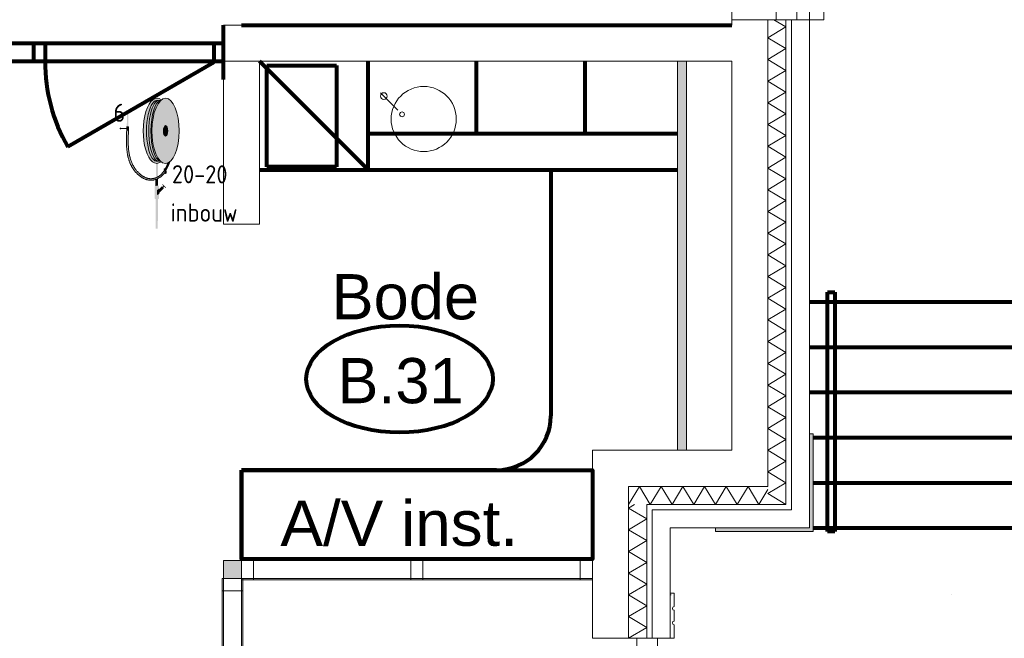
# Model space of a CAD drawing. Header units: millimetres. Extents: x -34570 to 24172, y 36800 to 73669.
# Tile 69 of 91: x 9681 to 15123, y 52095 to 55515. Entities that reach past the tile are written whole.
import ezdxf

# ---------------------------------------------------------------- set-up
doc = ezdxf.new("R2010")
doc.units = ezdxf.units.MM
for name, color, linetype, lineweight in [('Algemeen', 253, 'Continuous', 9), ('Algemeen01', 253, 'Continuous', 80), ('Standard', 253, 'Continuous', 9)]:
    doc.layers.add(name, color=color, linetype=linetype, lineweight=lineweight)
doc.styles.add('ARIAL', font='arial.ttf')
doc.styles.add('ISOCT3', font='isoct3.shx')

msp = doc.modelspace()

# ---------------------------------------------------------------- hatches: boundary and pattern name
at = {"layer": 'Standard'}
for points in [[(13366.53885, 53134.81741), (13366.53885, 55284.81741), (13316.53885, 55284.81741), (13316.53885, 53134.81741)], [(10460.33603, 55068.23556), (10457.72103, 55067.61543), (10450.28118, 55063.8803), (10440.62302, 55054.37326), (10431.66612, 55040.01424), (10423.69292, 55021.25606), (10416.95487, 54998.69027), (10411.66446, 54973.0285), (10407.98853, 54945.08001), (10406.04299, 54915.72617), (10405.8892, 54885.89268), (10407.53202, 54856.52034), (10410.91962, 54828.53544), (10415.94519, 54802.82049), (10422.45024, 54780.18644), (10430.22963, 54761.34706), (10439.03802, 54746.89646), (10448.59765, 54737.29035), (10455.9986, 54733.47871), (10458.60705, 54732.83168), (10448.35795, 54744.70426), (10437.68513, 54762.75609), (10428.50645, 54784.98993), (10421.10079, 54810.73021), (10415.69317, 54839.19484), (10412.44791, 54869.51892), (10411.4636, 54900.78109), (10412.77015, 54932.03144), (10416.32787, 54962.32045), (10422.02865, 54990.72782), (10429.69929, 55016.39039), (10439.1067, 55038.52842), (10449.96506, 55056.46926)], [(10281.51387, 54998.02036), (10273.1968, 54998.06323), (10273.04045, 54998.05037), (10272.8887, 54998.01054), (10272.74618, 54997.94498), (10272.61721, 54997.85566), (10272.50571, 54997.7453), (10272.41507, 54997.61726), (10272.34803, 54997.47542), (10272.30665, 54997.3241), (10272.29217, 54997.16791), (10272.30504, 54997.01153), (10272.34486, 54996.85979), (10272.41043, 54996.71727), (10272.49975, 54996.5883), (10272.6101, 54996.4768), (10272.73815, 54996.38615), (10272.87998, 54996.31912), (10273.03131, 54996.27774), (10273.1875, 54996.26325), (10274.4309, 54996.25685), (10281.50453, 54996.22038), (10281.66089, 54996.23325), (10281.81263, 54996.27307), (10281.95515, 54996.33864), (10282.08412, 54996.42796), (10282.19562, 54996.53832), (10282.28627, 54996.66636), (10282.3533, 54996.8082), (10282.39468, 54996.95952), (10282.40916, 54997.11571), (10282.39629, 54997.27209), (10282.35647, 54997.42383), (10282.29091, 54997.56635), (10282.20159, 54997.69532), (10282.09123, 54997.80682), (10281.96319, 54997.89747), (10281.82135, 54997.9645), (10281.67002, 54998.00588)], [(10274.4309, 54996.25685), (10272.48912, 54924.79742), (10281.63578, 54924.75027), (10280.43082, 54996.22592)], [(10242.70578, 54912.99292), (10242.63715, 54913.8268), (10242.42477, 54914.63609), (10242.07508, 54915.3962), (10241.59871, 54916.08405), (10241.01013, 54916.67872), (10240.32724, 54917.16216), (10239.57077, 54917.51967), (10238.76371, 54917.74038), (10237.93058, 54917.8176), (10237.09671, 54917.74897), (10236.28742, 54917.53659), (10235.5273, 54917.1869), (10234.83946, 54916.71053), (10234.24478, 54916.12196), (10233.76135, 54915.43906), (10233.40384, 54914.68259), (10233.18312, 54913.87553), (10233.1059, 54913.04241), (10233.17453, 54912.20853), (10233.38691, 54911.39924), (10233.7366, 54910.63912), (10234.21297, 54909.95128), (10234.80155, 54909.3566), (10235.48444, 54908.87317), (10236.24091, 54908.51566), (10237.04797, 54908.29495), (10237.8811, 54908.21773), (10238.71497, 54908.28635), (10239.52426, 54908.49874), (10240.28438, 54908.84843), (10240.97223, 54909.32479), (10241.5669, 54909.91337), (10242.05034, 54910.59627), (10242.40784, 54911.35274), (10242.62856, 54912.1598)], [(10284.52816, 54903.86536), (10284.62322, 54922.30484), (10284.58847, 54922.72699), (10284.48096, 54923.13669), (10284.30392, 54923.5215), (10284.06276, 54923.86972), (10283.7648, 54924.17078), (10283.41908, 54924.41552), (10283.03612, 54924.5965), (10282.62754, 54924.70824), (10282.20577, 54924.74734), (10281.63578, 54924.75027), (10271.91913, 54924.80036), (10271.49698, 54924.76562), (10271.08727, 54924.6581), (10270.70246, 54924.48107), (10270.35424, 54924.23991), (10270.05319, 54923.94194), (10269.80845, 54923.59622), (10269.62746, 54923.21326), (10269.51572, 54922.80469), (10269.47662, 54922.38292), (10269.43989, 54915.25514), (10269.38158, 54903.94353), (10269.41632, 54903.52138), (10269.52384, 54903.11168), (10269.70087, 54902.72687), (10269.94203, 54902.37865), (10270.24, 54902.07759), (10270.58572, 54901.83285), (10270.96868, 54901.65187), (10271.37725, 54901.54013), (10271.79902, 54901.50103), (10272.11096, 54901.49943), (10282.08567, 54901.44801), (10282.50782, 54901.48275), (10282.91752, 54901.59027), (10283.30233, 54901.7673), (10283.65055, 54902.00846), (10283.95161, 54902.30643), (10284.19635, 54902.65215), (10284.37733, 54903.03511), (10284.48907, 54903.44368)], [(10486.92195, 54929.36963), (10484.83222, 54928.93391), (10482.80408, 54927.63097), (10480.89916, 54925.5004), (10479.17534, 54922.60694), (10477.68499, 54919.0385), (10476.47341, 54914.90351), (10475.5774, 54910.32761), (10475.02418, 54905.44984), (10474.83058, 54900.41839), (10475.00246, 54895.38616), (10475.53462, 54890.50604), (10476.41087, 54885.92632), (10477.60459, 54881.78614), (10479.07952, 54878.2113), (10480.79083, 54875.31042), (10482.68654, 54873.17165), (10484.70904, 54871.85997), (10486.79687, 54871.41523), (10488.88661, 54871.85095), (10490.91475, 54873.15389), (10492.81967, 54875.28446), (10494.54349, 54878.17792), (10496.03383, 54881.74636), (10497.24542, 54885.88135), (10498.14143, 54890.45725), (10498.69464, 54895.33503), (10498.88825, 54900.36647), (10498.71636, 54905.3987), (10498.18421, 54910.27882), (10497.30796, 54914.85855), (10496.11423, 54918.99873), (10494.63931, 54922.57356), (10492.92799, 54925.47444), (10491.03228, 54927.61321), (10489.00979, 54928.92489)], [(10242.05034, 54910.59627), (10269.41515, 54910.45521), (10269.43989, 54915.25514), (10242.07508, 54915.3962), (10242.42477, 54914.63609), (10242.63715, 54913.8268), (10242.70578, 54912.99292), (10242.62856, 54912.1598), (10242.40784, 54911.35274)], [(10433.48494, 54631.93805), (10440.48252, 54634.72761), (10445.51194, 54637.13393), (10453.73821, 54641.86069), (10465.67278, 54650.82625), (10476.52744, 54661.90877), (10483.77693, 54671.37626), (10485.75479, 54674.30378), (10486.87225, 54676.02407), (10486.63274, 54676.90702), (10485.94245, 54678.99755), (10485.14568, 54680.87946), (10484.19883, 54682.67485), (10483.05441, 54684.46512), (10482.61674, 54685.07464), (10480.92726, 54682.23037), (10475.7651, 54674.38284), (10468.79682, 54665.57098), (10461.50716, 54658.15043), (10453.70587, 54651.81638), (10445.5603, 54646.57794), (10445.16462, 54646.35375), (10436.1263, 54641.91089), (10433.52989, 54640.86191), (10426.93718, 54638.62986), (10417.88484, 54636.55575), (10409.17129, 54635.6605), (10400.58516, 54635.88449), (10391.67108, 54637.24736), (10382.39911, 54639.8321), (10372.77585, 54643.73728), (10362.85836, 54649.0556), (10352.77281, 54655.84228), (10342.73303, 54664.07166), (10333.05104, 54673.58519), (10324.1239, 54684.04634), (10320.75928, 54688.51648), (10312.19811, 54701.40091), (10304.69691, 54715.13076), (10298.20381, 54729.86721), (10292.69106, 54745.82206), (10288.15489, 54763.28162), (10284.61567, 54782.65607), (10282.12024, 54804.59289), (10280.75211, 54830.29808), (10280.68232, 54862.87766), (10281.89541, 54901.44899), (10272.11096, 54901.49943), (10270.8637, 54863.60669), (10271.18062, 54819.8725), (10273.85727, 54787.07189), (10278.53998, 54759.79617), (10285.06472, 54736.19966), (10293.36247, 54715.3112), (10303.44817, 54696.51618), (10315.42142, 54679.39178), (10329.23429, 54663.90144), (10344.02871, 54650.86203), (10358.96037, 54640.7499), (10373.50148, 54633.57982), (10387.40811, 54629.13086), (10400.6407, 54627.12545), (10413.41565, 54627.35057), (10426.77454, 54629.84571)], [(10433.94236, 54720.91521), (10433.5297, 54640.86246), (10436.1263, 54641.91089), (10445.16462, 54646.35375), (10445.5603, 54646.57794), (10445.94615, 54721.61932), (10436.3833, 54720.68823)], [(10484.05852, 54687.61777), (10485.75652, 54685.58428), (10485.97252, 54684.8294), (10488.34961, 54680.45086), (10488.76753, 54679.07603), (10492.33043, 54685.24136), (10496.53057, 54693.27443), (10500.95646, 54702.65149), (10505.93644, 54714.24362), (10513.10409, 54732.29446), (10511.77439, 54731.11708), (10500.53363, 54724.0314), (10500.36742, 54723.6341), (10495.63719, 54711.95013), (10491.8169, 54703.16839), (10488.33703, 54695.80069), (10485.02097, 54689.37435)], [(10482.61737, 54685.07576), (10483.05441, 54684.46512), (10484.19883, 54682.67485), (10485.14568, 54680.87946), (10485.94245, 54678.99755), (10486.63274, 54676.90702), (10486.87225, 54676.02407), (10487.17538, 54674.70922), (10487.52918, 54672.57775), (10487.68681, 54670.64743), (10487.66791, 54668.99115), (10487.50587, 54667.62775), (10487.23569, 54666.53764), (10486.88801, 54665.68714), (10486.48392, 54665.03442), (10486.03386, 54664.54135), (10485.64652, 54664.2452), (10486.16989, 54664.52718), (10488.05287, 54665.5417), (10488.44021, 54665.83785), (10488.89027, 54666.33093), (10489.29436, 54666.98364), (10489.64204, 54667.83415), (10489.91209, 54668.92359), (10490.07426, 54670.28766), (10490.09316, 54671.94394), (10489.93554, 54673.87425), (10489.58173, 54676.00572), (10489.03909, 54678.20353), (10488.77165, 54679.08017), (10488.34881, 54680.29406), (10487.55203, 54682.17596), (10486.60518, 54683.97136), (10485.46076, 54685.76163), (10484.0603, 54687.62102), (10484.00041, 54687.69513), (10481.47094, 54690.62223), (10479.06459, 54689.32572), (10481.59406, 54686.39862)], [(10479.06459, 54689.32572), (10480.92789, 54682.22559), (10482.61674, 54685.07464)], [(10485.64652, 54664.2452), (10487.50367, 54667.62835), (10485.75272, 54674.30644), (10483.77586, 54671.37335)], [(10487.50367, 54667.62835), (10485.64652, 54664.2452), (10486.03386, 54664.54135), (10486.48392, 54665.03442), (10486.88801, 54665.68714), (10487.23569, 54666.53764)], [(10427.27734, 54591.92208), (10426.94655, 54527.75102), (10427.01517, 54526.91714), (10427.22756, 54526.10785), (10427.57725, 54525.34774), (10428.05361, 54524.65989), (10428.64219, 54524.06522), (10429.32509, 54523.58178), (10430.08156, 54523.22427), (10430.88862, 54523.00356), (10431.72174, 54522.92632), (10446.12155, 54522.85211), (10446.95543, 54522.92074), (10447.76472, 54523.13312), (10448.52483, 54523.48281), (10449.21268, 54523.95918), (10449.80735, 54524.54775), (10450.29079, 54525.23065), (10450.64829, 54525.98712), (10450.86901, 54526.79418), (10450.94625, 54527.62731), (10451.09721, 54556.91746), (10442.54589, 54548.45384), (10442.65524, 54569.66676), (10451.20656, 54578.13038), (10451.27702, 54591.79817), (10451.20839, 54592.63204), (10450.99601, 54593.44134), (10450.64632, 54594.20145), (10450.16995, 54594.8893), (10449.58138, 54595.48397), (10448.89848, 54595.96741), (10448.14201, 54596.32491), (10447.33495, 54596.54563), (10446.50182, 54596.62286), (10445.30184, 54596.62903), (10432.10202, 54596.69708), (10431.26814, 54596.62845), (10430.45885, 54596.41607), (10429.69874, 54596.06638), (10429.01089, 54595.59001), (10428.41622, 54595.00143), (10427.93278, 54594.31854), (10427.57527, 54593.56207), (10427.35456, 54592.75501)], [(10433.48369, 54631.93755), (10433.302, 54596.69089), (10445.30184, 54596.62903), (10445.51065, 54637.13629), (10440.48252, 54634.72761)], [(10465.41786, 54592.19591), (10442.65524, 54569.66676), (10442.54589, 54548.45384), (10475.96965, 54581.53478), (10476.30784, 54581.93363), (10476.57164, 54582.38515), (10476.75302, 54582.87562), (10476.84648, 54583.39013), (10476.84918, 54583.91306), (10476.76103, 54584.42851), (10476.58471, 54584.92082), (10476.32558, 54585.37504), (10475.99151, 54585.77736), (10469.66044, 54592.17404), (10469.26159, 54592.51224), (10468.81007, 54592.77604), (10468.3196, 54592.95742), (10467.80509, 54593.05088), (10467.28216, 54593.05358), (10466.76671, 54592.96543), (10466.27439, 54592.78911), (10465.82018, 54592.52998)], [(10472.05619, 54604.25338), (10471.777, 54604.49012), (10471.46093, 54604.67477), (10471.1176, 54604.80174), (10470.75744, 54604.86717), (10470.39139, 54604.86905), (10470.03058, 54604.80735), (10469.68596, 54604.68392), (10469.36801, 54604.50253), (10469.08639, 54604.26869), (10468.84965, 54603.98949), (10468.66499, 54603.67343), (10468.53802, 54603.3301), (10468.4726, 54602.96994), (10468.47071, 54602.60389), (10468.53242, 54602.24307), (10468.65584, 54601.89845), (10468.83723, 54601.5805), (10469.07108, 54601.29888), (10485.10979, 54585.09395), (10485.38899, 54584.85721), (10485.70505, 54584.67256), (10486.04838, 54584.54559), (10486.40854, 54584.48016), (10486.77459, 54584.47828), (10487.13541, 54584.53998), (10487.48003, 54584.66341), (10487.79798, 54584.8448), (10488.0796, 54585.07864), (10488.31634, 54585.35784), (10488.501, 54585.6739), (10488.62797, 54586.01723), (10488.69339, 54586.37739), (10488.69527, 54586.74344), (10488.63357, 54587.10426), (10488.51015, 54587.44888), (10488.32876, 54587.76683), (10488.09491, 54588.04845)], [(10470.71562, 54591.10793), (10474.93634, 54586.84347), (10479.20079, 54591.06419), (10474.98008, 54595.32864)], [(10432.92172, 54522.92015), (10432.08664, 54360.91998), (10432.176, 54360.57217), (10432.44495, 54360.23398), (10432.88532, 54359.9157), (10433.48372, 54359.62699), (10434.22198, 54359.37663), (10435.07767, 54359.17223), (10436.02477, 54359.01999), (10437.03453, 54358.92454), (10438.07625, 54358.88878), (10439.11828, 54358.9138), (10440.12896, 54358.99883), (10441.07759, 54359.1413), (10441.93533, 54359.33687), (10442.67613, 54359.57961), (10443.27748, 54359.86213), (10443.72111, 54360.17585), (10443.99353, 54360.51125), (10444.08648, 54360.85812), (10444.92157, 54522.8583)], [(14066.53885, 52684.81741), (14066.53885, 53224.81741), (14046.53885, 53224.81741), (14046.53885, 52684.81741)], [(14046.53885, 52704.81741), (13526.53885, 52704.81741), (13526.53885, 52684.81741), (14046.53885, 52684.81741)], [(10906.45609, 52524.81741), (10806.45609, 52524.81741), (10806.45609, 52424.81741), (10906.45609, 52424.81741)]]:
    msp.add_hatch(color=256, dxfattribs=at).paths.add_polyline_path(points)
h = msp.add_hatch(color=256, dxfattribs=at)
h.paths.add_polyline_path([(10463.73933, 55071.15113), (10451.17117, 55078.5115), (10438.23864, 55080.60746), (10425.3245, 55077.37696), (10412.81097, 55068.91562), (10401.06841, 55055.47387), (10390.44435, 55037.44954), (10381.25324, 55015.37608), (10373.76711, 54989.90681), (10368.20752, 54961.79553), (10364.73901, 54931.87424), (10363.46424, 54901.02852), (10364.42093, 54870.17129), (10367.58079, 54840.21583), (10372.85028, 54812.04873), (10380.07344, 54786.50363), (10389.03649, 54764.3366), (10399.47416, 54746.20369), (10411.07752, 54732.64159), (10423.50316, 54724.0517), (10433.94236, 54720.91521), (10436.3833, 54720.68823), (10445.94614, 54721.61934), (10449.33676, 54722.65075), (10461.98013, 54729.88116), (10460.20062, 54731.38293), (10458.60705, 54732.83168), (10455.9986, 54733.47871), (10445.93329, 54733.02669), (10455.99848, 54733.47875), (10448.59765, 54737.29035), (10439.03802, 54746.89646), (10430.22963, 54761.34706), (10422.45024, 54780.18644), (10415.94519, 54802.82049), (10410.91962, 54828.53544), (10407.53202, 54856.52034), (10405.8892, 54885.89268), (10406.04299, 54915.72617), (10407.98853, 54945.08001), (10411.66446, 54973.0285), (10416.95487, 54998.69027), (10423.69292, 55021.25606), (10431.66612, 55040.01424), (10440.62302, 55054.37326), (10450.28118, 55063.8803), (10457.72106, 55067.61545), (10460.336, 55068.23556), (10461.94443, 55069.66778)])
h.paths.add_polyline_path([(10433.93345, 54733.08854), (10443.99835, 54733.54071), (10436.02093, 54737.77629), (10443.99852, 54733.54072), (10443.99876, 54733.54058), (10443.99861, 54733.54058)], flags=16)
h = msp.add_hatch(color=256, dxfattribs=at)
h.paths.add_polyline_path([(10460.33601, 55068.23555), (10449.96506, 55056.46926), (10439.1067, 55038.52842), (10429.69929, 55016.39039), (10422.02865, 54990.72782), (10416.32787, 54962.32045), (10412.77015, 54932.03144), (10411.4636, 54900.78109), (10412.44791, 54869.51892), (10415.69317, 54839.19484), (10421.10079, 54810.73021), (10428.50645, 54784.98993), (10437.68513, 54762.75609), (10448.35795, 54744.70426), (10458.60705, 54732.83168), (10460.20062, 54731.38293), (10461.98014, 54729.88118), (10472.8533, 54723.19688), (10485.93155, 54720.39482), (10499.03799, 54723.0619), (10511.77439, 54731.11708), (10523.75377, 54744.3156), (10534.61212, 54762.25644), (10544.01954, 54784.39447), (10551.69017, 54810.05704), (10557.39095, 54838.46441), (10560.94867, 54868.75342), (10562.25523, 54900.00378), (10561.27092, 54931.26594), (10558.02565, 54961.59002), (10552.61803, 54990.05465), (10545.21237, 55015.79494), (10536.03369, 55038.02878), (10525.36087, 55056.08061), (10513.5182, 55069.40193), (10500.86552, 55077.58798), (10487.78727, 55080.39004), (10474.68083, 55077.72296), (10463.73933, 55071.15113), (10461.94443, 55069.66778)])
h.paths.add_polyline_path([(10484.83222, 54928.93391), (10486.92195, 54929.36963), (10489.00979, 54928.92489), (10491.03228, 54927.61321), (10492.92799, 54925.47444), (10494.63931, 54922.57356), (10496.11423, 54918.99873), (10497.30796, 54914.85855), (10498.18421, 54910.27882), (10498.71636, 54905.3987), (10498.88825, 54900.36647), (10498.69464, 54895.33503), (10498.14143, 54890.45725), (10497.24542, 54885.88135), (10496.03383, 54881.74636), (10494.54349, 54878.17792), (10492.81967, 54875.28446), (10490.91475, 54873.15389), (10488.88661, 54871.85095), (10486.79687, 54871.41523), (10484.70904, 54871.85997), (10482.68654, 54873.17165), (10480.79083, 54875.31042), (10479.07952, 54878.2113), (10477.60459, 54881.78614), (10476.41087, 54885.92632), (10475.53462, 54890.50604), (10475.00246, 54895.38616), (10474.83058, 54900.41839), (10475.02418, 54905.44984), (10475.5774, 54910.32761), (10476.47341, 54914.90351), (10477.68499, 54919.0385), (10479.17534, 54922.60694), (10480.89916, 54925.5004), (10482.80408, 54927.63097)], flags=16)

# ---------------------------------------------------------------- linework, layer by layer
at = {"layer": 'Algemeen01'}
for p, q in [((10806.45609, 55184.81741), (10806.45609, 55484.81741)), ((10806.45609, 55184.81741), (10806.45609, 55484.81741)), ((10906.45609, 55484.17187), (13616.53885, 55484.17187)), ((4806.45609, 55384.81741), (10806.45609, 55384.81741)), ((9756.55432, 55384.81741), (9756.55432, 55284.81741)), ((9821.55432, 55384.81741), (9821.55432, 55284.81741)), ((10753.52803, 55384.81741), (10753.52803, 55284.81741)), ((4806.45609, 55284.81741), (10806.45609, 55284.81741)), ((10753.52803, 55277.81741), (9946.39235, 54811.81741)), ((11006.45609, 55284.81741), (11606.45609, 54684.81741)), ((11046.69737, 55261.67641), (11431.69737, 55261.67641)), ((11046.69737, 54701.67641), (11046.69737, 55261.67641)), ((11431.69737, 55261.67641), (11431.69737, 54701.67641)), ((11606.45609, 54684.81741), (11606.45609, 55284.81741)), ((12206.45609, 54884.81741), (12206.45609, 55284.81741)), ((12806.45609, 54884.81741), (12806.45609, 55284.81741)), ((11606.45609, 54884.81741), (13316.53885, 54884.81741)), ((11431.69737, 54701.67641), (11046.69737, 54701.67641)), ((11006.45609, 54684.81741), (13316.53885, 54684.81741)), ((12616.53885, 54685.17187), (12616.53885, 53324.81741)), ((14146.53885, 54008.34106), (14186.53885, 54008.34106)), ((14146.53885, 52684.81741), (14146.53885, 54008.34106)), ((14186.53885, 54008.34106), (14186.53885, 52684.81741)), ((14046.53885, 53954.81741), (17626.53885, 53954.81741)), ((14046.53885, 53704.81741), (17376.53885, 53704.81741)), ((14046.53885, 53454.81741), (17126.53885, 53454.81741)), ((14066.53885, 53204.81741), (16876.53885, 53204.81741)), ((12316.53885, 53024.81741), (10906.45609, 53024.81741)), ((10906.45609, 53024.81741), (10906.45609, 52524.81741)), ((14066.53885, 52954.81741), (16626.53885, 52954.81741)), ((14066.53885, 52704.81741), (16376.53885, 52704.81741)), ((14186.53885, 52684.81741), (14146.53885, 52684.81741))]:
    msp.add_line(p, q, dxfattribs=at)
msp.add_lwpolyline([(10906.45609, 53024.81741), (12846.53885, 53024.81741), (12846.53885, 52531.81741), (10906.45609, 52531.81741)], close=True, dxfattribs=at)
for centre, radius, start, end in [((10753.52803, 55277.81741), 932, 179.56966285, 210), ((12316.53885, 53324.81741), 300, 270, 0)]:
    msp.add_arc(centre, radius, start, end, dxfattribs=at)
msp.add_ellipse((11780.37036, 53528.4218), major_axis=(515.64183, 0), ratio=0.5737673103, dxfattribs=at)
at = {"layer": 'Standard'}
for p, q in [((13616.53885, 56844.81741), (13616.53885, 55514.81741)), ((13862.53885, 55514.81741), (13862.53885, 56844.81741)), ((13862.53885, 56844.81741), (13862.53885, 55514.81741)), ((13976.53885, 55514.81741), (13976.53885, 56844.81741)), ((13976.53885, 55514.81741), (13976.53885, 56844.81741)), ((14046.53885, 55514.81741), (14046.53885, 56844.81741)), ((14126.53885, 55514.81741), (14126.53885, 56844.81741)), ((13862.53885, 55604.81741), (13862.53885, 55514.81741)), ((13976.53885, 55514.81741), (13976.53885, 55604.81741)), ((13616.53885, 55514.81741), (13616.53885, 55484.81741)), ((13616.53885, 55514.81741), (13816.53885, 55514.81741)), ((13816.53885, 55514.81741), (13862.53885, 55514.81741)), ((13816.53885, 55514.81741), (13816.53885, 52934.81741)), ((13816.53885, 52934.81741), (13816.53885, 55514.81741)), ((13916.53885, 55474.81741), (13849.87218, 55514.81741)), ((13862.53885, 55514.81741), (13976.53885, 55514.81741)), ((13862.53885, 55514.81741), (13916.53885, 55514.81741)), ((13862.53885, 55514.81741), (13916.53885, 55514.81741)), ((13916.53885, 55514.81741), (13946.53885, 55514.81741)), ((13916.53885, 52834.81741), (13916.53885, 55514.81741)), ((13916.53885, 55514.81741), (13916.53885, 52834.81741)), ((13916.53885, 55514.81741), (13946.53885, 55514.81741)), ((13946.53885, 55514.81741), (13976.53885, 55514.81741)), ((13946.53885, 55514.81741), (13976.53885, 55514.81741)), ((13946.53885, 55514.81741), (13946.53885, 52804.81741)), ((13946.53885, 52804.81741), (13946.53885, 55514.81741)), ((13976.53885, 55514.81741), (14126.53885, 55514.81741)), ((13976.53885, 55514.81741), (14046.53885, 55514.81741)), ((14046.53885, 52704.81741), (14046.53885, 55514.81741)), ((13616.53885, 55484.81741), (10806.45609, 55484.81741)), ((10806.45609, 55484.81741), (10806.45609, 55284.81741)), ((13816.53885, 55414.81741), (13916.53885, 55474.81741)), ((13916.53885, 55354.81741), (13816.53885, 55414.81741)), ((13816.53885, 55294.81741), (13916.53885, 55354.81741)), ((10806.45609, 55284.81741), (11006.45609, 55284.81741)), ((10806.45609, 55284.81741), (10806.45609, 54384.81741)), ((11006.45609, 55284.81741), (10806.45609, 55284.81741)), ((11006.45609, 55284.81741), (13616.53885, 55284.81741)), ((11006.45609, 54384.81741), (11006.45609, 55284.81741)), ((13366.53885, 55284.81741), (13316.53885, 55284.81741)), ((13316.53885, 55284.81741), (13316.53885, 53134.81741)), ((13366.53885, 53134.81741), (13366.53885, 55284.81741)), ((13616.53885, 55284.81741), (13616.53885, 53134.81741)), ((13916.53885, 55234.81741), (13816.53885, 55294.81741)), ((13816.53885, 55174.81741), (13916.53885, 55234.81741)), ((13916.53885, 55114.81741), (13816.53885, 55174.81741)), ((11674.4861, 55111.35365), (11770.96531, 55014.87445)), ((13816.53885, 55054.81741), (13916.53885, 55114.81741)), ((13916.53885, 54994.81741), (13816.53885, 55054.81741)), ((13816.53885, 54934.81741), (13916.53885, 54994.81741)), ((13916.53885, 54874.81741), (13816.53885, 54934.81741)), ((10270.79587, 54860.05226), (10270.97292, 54868.37098)), ((10270.97292, 54868.37098), (10271.20663, 54876.68157)), ((10271.20663, 54876.68157), (10271.48331, 54884.97752)), ((10271.48331, 54884.97752), (10271.78931, 54893.25232)), ((10271.78931, 54893.25232), (10272.11096, 54901.49943)), ((10280.59831, 54857.40687), (10280.74744, 54866.176)), ((10280.74744, 54866.176), (10280.96697, 54874.97014)), ((10280.96697, 54874.97014), (10281.24166, 54883.78392)), ((10281.24166, 54883.78392), (10281.55622, 54892.61199)), ((10281.55622, 54892.61199), (10281.89541, 54901.44899)), ((13816.53885, 54814.81741), (13916.53885, 54874.81741)), ((10270.66641, 54843.41652), (10270.68914, 54851.73193)), ((10270.74133, 54835.11255), (10270.66641, 54843.41652)), ((10270.68914, 54851.73193), (10270.79587, 54860.05226)), ((10270.92759, 54826.82652), (10270.74133, 54835.11255)), ((10271.23885, 54818.56496), (10270.92759, 54826.82652)), ((10271.68878, 54810.3344), (10271.23885, 54818.56496)), ((10272.29105, 54802.14134), (10271.68878, 54810.3344)), ((10280.53485, 54848.6681), (10280.59831, 54857.40687)), ((10280.57232, 54839.96504), (10280.53485, 54848.6681)), ((10280.72599, 54831.30305), (10280.57232, 54839.96504)), ((10281.01111, 54822.68749), (10280.72599, 54831.30305)), ((10281.44294, 54814.12371), (10281.01111, 54822.68749)), ((10282.03675, 54805.61708), (10281.44294, 54814.12371)), ((13916.53885, 54754.81741), (13816.53885, 54814.81741)), ((10273.05933, 54793.99231), (10272.29105, 54802.14134)), ((10274.00729, 54785.89382), (10273.05933, 54793.99231)), ((10274.43985, 54782.67004), (10274.00729, 54785.89382)), ((10274.90421, 54779.4558), (10274.43985, 54782.67004)), ((10275.40127, 54776.25153), (10274.90421, 54779.4558)), ((10275.93188, 54773.05764), (10275.40127, 54776.25153)), ((10276.49693, 54769.87455), (10275.93188, 54773.05764)), ((10277.09729, 54766.70268), (10276.49693, 54769.87455)), ((10277.73383, 54763.54244), (10277.09729, 54766.70268)), ((10278.40744, 54760.39425), (10277.73383, 54763.54244)), ((10279.11898, 54757.25853), (10278.40744, 54760.39425)), ((10279.86933, 54754.1357), (10279.11898, 54757.25853)), ((10280.65936, 54751.02616), (10279.86933, 54754.1357)), ((10282.80781, 54797.17294), (10282.03675, 54805.61708)), ((10283.77136, 54788.79665), (10282.80781, 54797.17294)), ((10284.47099, 54783.64767), (10283.77136, 54788.79665)), ((10285.25386, 54778.52802), (10284.47099, 54783.64767)), ((10286.1236, 54773.43897), (10285.25386, 54778.52802)), ((10287.08381, 54768.38178), (10286.1236, 54773.43897)), ((10288.13812, 54763.35773), (10287.08381, 54768.38178)), ((10289.29016, 54758.36809), (10288.13812, 54763.35773)), ((10290.54353, 54753.41412), (10289.29016, 54758.36809)), ((10291.90187, 54748.49711), (10290.54353, 54753.41412)), ((13816.53885, 54694.81741), (13916.53885, 54754.81741)), ((10281.48995, 54747.93035), (10280.65936, 54751.02616)), ((10282.36198, 54744.84867), (10281.48995, 54747.93035)), ((10283.27632, 54741.78155), (10282.36198, 54744.84867)), ((10284.23384, 54738.72939), (10283.27632, 54741.78155)), ((10285.23542, 54735.69263), (10284.23384, 54738.72939)), ((10286.28193, 54732.67167), (10285.23542, 54735.69263)), ((10287.37425, 54729.66693), (10286.28193, 54732.67167)), ((10288.51326, 54726.67883), (10287.37425, 54729.66693)), ((10289.69982, 54723.7078), (10288.51326, 54726.67883)), ((10290.93482, 54720.75423), (10289.69982, 54723.7078)), ((10292.21912, 54717.81856), (10290.93482, 54720.75423)), ((10293.3688, 54743.61831), (10291.90187, 54748.49711)), ((10293.55361, 54714.90119), (10292.21912, 54717.81856)), ((10294.94793, 54738.77901), (10293.3688, 54743.61831)), ((10294.93915, 54712.00255), (10293.55361, 54714.90119)), ((10296.37663, 54709.12305), (10294.93915, 54712.00255)), ((10296.64288, 54733.98047), (10294.94793, 54738.77901)), ((10297.86692, 54706.26312), (10296.37663, 54709.12305)), ((10298.45728, 54729.22396), (10296.64288, 54733.98047)), ((10299.41089, 54703.42316), (10297.86692, 54706.26312)), ((10300.39474, 54724.51075), (10298.45728, 54729.22396)), ((10301.00941, 54700.60359), (10299.41089, 54703.42316)), ((10302.45889, 54719.84212), (10300.39474, 54724.51075)), ((10302.66337, 54697.80484), (10301.00941, 54700.60359)), ((10304.65334, 54715.21933), (10302.45889, 54719.84212)), ((10306.98173, 54710.64366), (10304.65334, 54715.21933)), ((10309.44766, 54706.11637), (10306.98173, 54710.64366)), ((10312.05476, 54701.63873), (10309.44766, 54706.11637)), ((10314.80665, 54697.21203), (10312.05476, 54701.63873)), ((10489.96188, 54699.16228), (10488.54274, 54696.21855)), ((10491.348, 54702.13909), (10489.96188, 54699.16228)), ((10492.70397, 54705.14578), (10491.348, 54702.13909)), ((10494.03267, 54708.17914), (10492.70397, 54705.14578)), ((10495.33696, 54711.23597), (10494.03267, 54708.17914)), ((10496.61971, 54714.31309), (10495.33696, 54711.23597)), ((10497.88379, 54717.40728), (10496.61971, 54714.31309)), ((10499.13207, 54720.51535), (10497.88379, 54717.40728)), ((10500.1361, 54700.84402), (10498.3789, 54697.07772)), ((10500.36742, 54723.6341), (10499.13207, 54720.51535)), ((10501.85065, 54704.65631), (10500.1361, 54700.84402)), ((10503.80413, 54709.15679), (10501.85065, 54704.65631)), ((10505.71522, 54713.70808), (10503.80413, 54709.15679)), ((10507.59234, 54718.30384), (10505.71522, 54713.70808)), ((10509.4439, 54722.93772), (10507.59234, 54718.30384)), ((10511.27834, 54727.60338), (10509.4439, 54722.93772)), ((10513.10409, 54732.29446), (10511.27834, 54727.60338)), ((10304.37363, 54695.02732), (10302.66337, 54697.80484)), ((10306.14108, 54692.27144), (10304.37363, 54695.02732)), ((10307.96658, 54689.53763), (10306.14108, 54692.27144)), ((10309.85102, 54686.82629), (10307.96658, 54689.53763)), ((10311.79526, 54684.13786), (10309.85102, 54686.82629)), ((10313.80018, 54681.47274), (10311.79526, 54684.13786)), ((10315.64698, 54679.10726), (10313.80018, 54681.47274)), ((10317.70695, 54692.83752), (10314.80665, 54697.21203)), ((10317.54195, 54676.76322), (10315.64698, 54679.10726)), ((10319.48393, 54674.44302), (10317.54195, 54676.76322)), ((10320.75928, 54688.51648), (10317.70695, 54692.83752)), ((10321.47175, 54672.14907), (10319.48393, 54674.44302)), ((10320.98956, 54688.20338), (10320.76078, 54688.51797)), ((10321.22073, 54687.88711), (10320.98956, 54688.20338)), ((10321.45418, 54687.56933), (10321.22073, 54687.88711)), ((10321.6898, 54687.25023), (10321.45418, 54687.56933)), ((10323.50424, 54669.88379), (10321.47175, 54672.14907)), ((10321.92747, 54686.92997), (10321.6898, 54687.25023)), ((10322.16709, 54686.60875), (10321.92747, 54686.92997)), ((10322.40852, 54686.28673), (10322.16709, 54686.60875)), ((10322.65168, 54685.9641), (10322.40852, 54686.28673)), ((10322.89643, 54685.64103), (10322.65168, 54685.9641)), ((10323.14267, 54685.31771), (10322.89643, 54685.64103)), ((10323.39029, 54684.99431), (10323.14267, 54685.31771)), ((10323.63916, 54684.67101), (10323.39029, 54684.99431)), ((10325.58025, 54667.64958), (10323.50424, 54669.88379)), ((10326.24099, 54681.39271), (10323.63916, 54684.67101)), ((10327.6986, 54665.44886), (10325.58025, 54667.64958)), ((10328.95751, 54678.15285), (10326.24099, 54681.39271)), ((10329.85813, 54663.28404), (10327.6986, 54665.44886)), ((10331.78413, 54674.96083), (10328.95751, 54678.15285)), ((10332.05768, 54661.15752), (10329.85813, 54663.28404)), ((10334.71624, 54671.82607), (10331.78413, 54674.96083)), ((10334.29607, 54659.07173), (10332.05768, 54661.15752)), ((10336.57216, 54657.02906), (10334.29607, 54659.07173)), ((10337.74926, 54668.75797), (10334.71624, 54671.82607)), ((10338.88476, 54655.03194), (10336.57216, 54657.02906)), ((10340.87858, 54665.76592), (10337.74926, 54668.75797)), ((10341.23272, 54653.08276), (10338.88476, 54655.03194)), ((10344.0996, 54662.85934), (10340.87858, 54665.76592)), ((10343.61487, 54651.18395), (10341.23272, 54653.08276)), ((10346.03005, 54649.33791), (10343.61487, 54651.18395)), ((10347.40774, 54660.04762), (10344.0996, 54662.85934)), ((10348.47708, 54647.54706), (10346.03005, 54649.33791)), ((10350.79837, 54657.34018), (10347.40774, 54660.04762)), ((10350.95482, 54645.8138), (10348.47708, 54647.54706)), ((10354.26692, 54654.74642), (10350.79837, 54657.34018)), ((10353.46208, 54644.14055), (10350.95482, 54645.8138)), ((10355.99771, 54642.52971), (10353.46208, 54644.14055)), ((10357.80879, 54652.27573), (10354.26692, 54654.74642)), ((10361.41936, 54649.93754), (10357.80879, 54652.27573)), ((10363.86232, 54648.45699), (10361.41936, 54649.93754)), ((10366.33241, 54647.04229), (10363.86232, 54648.45699)), ((10368.82827, 54645.69622), (10366.33241, 54647.04229)), ((10371.34854, 54644.42157), (10368.82827, 54645.69622)), ((10373.89185, 54643.22114), (10371.34854, 54644.42157)), ((10441.53669, 54644.41768), (10438.92698, 54643.15331)), ((10444.10157, 54645.76434), (10441.53669, 54644.41768)), ((10446.61753, 54647.18994), (10444.10157, 54645.76434)), ((10449.08047, 54648.69112), (10446.61753, 54647.18994)), ((10451.48629, 54650.26452), (10449.08047, 54648.69112)), ((10453.8309, 54651.9068), (10451.48629, 54650.26452)), ((10456.11022, 54653.6146), (10453.8309, 54651.9068)), ((10458.4514, 54645.06667), (10455.84046, 54643.24202)), ((10458.1212, 54655.22), (10456.11022, 54653.6146)), ((10460.0767, 54656.87612), (10458.1212, 54655.22)), ((10460.99024, 54646.96561), (10458.4514, 54645.06667)), ((10461.97848, 54658.58241), (10460.0767, 54656.87612)), ((10462.9014, 54648.4827), (10460.99024, 54646.96561)), ((10463.82831, 54660.33829), (10461.97848, 54658.58241)), ((10464.76788, 54650.04169), (10462.9014, 54648.4827)), ((10465.62795, 54662.14323), (10463.82831, 54660.33829)), ((10466.59088, 54651.64213), (10464.76788, 54650.04169)), ((10467.37918, 54663.99664), (10465.62795, 54662.14323)), ((10468.37157, 54653.2836), (10466.59088, 54651.64213)), ((10469.08375, 54665.89799), (10467.37918, 54663.99664)), ((10470.11113, 54654.96565), (10468.37157, 54653.2836)), ((10470.74343, 54667.8467), (10469.08375, 54665.89799)), ((10471.81073, 54656.68786), (10470.11113, 54654.96565)), ((10472.58751, 54670.13109), (10470.74343, 54667.8467)), ((10473.47155, 54658.44978), (10471.81073, 54656.68786)), ((10474.3779, 54672.47578), (10472.58751, 54670.13109)), ((10475.09477, 54660.25099), (10473.47155, 54658.44978)), ((10476.11724, 54674.87994), (10474.3779, 54672.47578)), ((10476.90535, 54662.35705), (10475.09477, 54660.25099)), ((10477.80815, 54677.34274), (10476.11724, 54674.87994)), ((10478.67011, 54664.51322), (10476.90535, 54662.35705)), ((10479.45329, 54679.86335), (10477.80815, 54677.34274)), ((10480.39082, 54666.71882), (10478.67011, 54664.51322)), ((10479.06459, 54689.32572), (10481.47094, 54690.62223)), ((10479.06459, 54689.32572), (10480.92789, 54682.22559)), ((10479.06459, 54689.32572), (10479.68494, 54688.62955)), ((10481.05527, 54682.44092), (10479.45329, 54679.86335)), ((10479.68494, 54688.62955), (10480.30254, 54687.92842)), ((10480.30254, 54687.92842), (10480.91467, 54687.21739)), ((10482.06923, 54668.97322), (10480.39082, 54666.71882)), ((10480.91467, 54687.21739), (10481.51859, 54686.49151)), ((10482.61674, 54685.07464), (10481.05527, 54682.44092)), ((10481.47094, 54690.62223), (10482.09129, 54689.92605)), ((10481.51859, 54686.49151), (10482.11154, 54685.74582)), ((10483.70709, 54671.27577), (10482.06923, 54668.97322)), ((10482.09129, 54689.92605), (10482.70889, 54689.22493)), ((10482.11154, 54685.74582), (10482.69081, 54684.97538)), ((10482.69081, 54684.97538), (10483.25364, 54684.17524)), ((10482.70889, 54689.22493), (10483.32102, 54688.5139)), ((10483.25364, 54684.17524), (10483.7973, 54683.34043)), ((10483.32102, 54688.5139), (10483.92494, 54687.78801)), ((10485.30618, 54673.62581), (10483.70709, 54671.27577)), ((10483.77586, 54671.37335), (10485.64652, 54664.2452)), ((10483.7973, 54683.34043), (10484.31905, 54682.46602)), ((10483.92494, 54687.78801), (10484.5179, 54687.04233)), ((10485.59392, 54690.4431), (10484.05851, 54687.61778)), ((10484.31905, 54682.46602), (10484.81615, 54681.54705)), ((10484.5179, 54687.04233), (10485.09716, 54686.27189)), ((10484.81615, 54681.54705), (10485.28586, 54680.57857)), ((10485.09716, 54686.27189), (10485.65999, 54685.47174)), ((10485.28586, 54680.57857), (10485.72544, 54679.55563)), ((10486.86824, 54676.02271), (10485.30618, 54673.62581)), ((10487.08771, 54693.31109), (10485.59392, 54690.4431)), ((10485.64652, 54664.2452), (10488.05287, 54665.5417)), ((10486.25984, 54664.76504), (10485.64652, 54664.2452)), ((10485.65999, 54685.47174), (10486.20365, 54684.63694)), ((10485.72544, 54679.55563), (10486.24482, 54678.14867)), ((10485.75272, 54674.30644), (10487.50527, 54667.62834)), ((10486.20365, 54684.63694), (10486.7254, 54683.76253)), ((10486.24482, 54678.14867), (10486.69975, 54676.67059)), ((10486.75611, 54665.44491), (10486.25984, 54664.76504)), ((10486.69975, 54676.67059), (10487.08088, 54675.14987)), ((10486.7254, 54683.76253), (10487.2225, 54682.84356)), ((10487.14122, 54666.26687), (10486.75611, 54665.44491)), ((10487.08088, 54675.14987), (10487.37884, 54673.61501)), ((10488.54274, 54696.21855), (10487.08771, 54693.31109)), ((10487.42107, 54667.21298), (10487.14122, 54666.26687)), ((10487.2225, 54682.84356), (10487.69221, 54681.87508)), ((10487.37884, 54673.61501), (10487.58429, 54672.09449)), ((10487.60153, 54668.26529), (10487.42107, 54667.21298)), ((10487.58429, 54672.09449), (10487.68788, 54670.61679)), ((10487.68851, 54669.40588), (10487.60153, 54668.26529)), ((10487.68788, 54670.61679), (10487.68851, 54669.40588)), ((10487.69221, 54681.87508), (10488.13179, 54680.85214)), ((10488.66619, 54666.06155), (10488.05287, 54665.5417)), ((10488.13179, 54680.85214), (10488.65117, 54679.44518)), ((10488.65117, 54679.44518), (10489.1061, 54677.96709)), ((10489.16246, 54666.74142), (10488.66619, 54666.06155)), ((10490.81755, 54682.5524), (10488.76753, 54679.07603)), ((10489.1061, 54677.96709), (10489.48723, 54676.44638)), ((10489.54757, 54667.56337), (10489.16246, 54666.74142)), ((10489.48723, 54676.44638), (10489.78519, 54674.91152)), ((10489.82742, 54668.50948), (10489.54757, 54667.56337)), ((10489.78519, 54674.91152), (10489.99064, 54673.391)), ((10490.00788, 54669.5618), (10489.82742, 54668.50948)), ((10489.99064, 54673.391), (10490.09423, 54671.9133)), ((10490.09486, 54670.70238), (10490.00788, 54669.5618)), ((10490.09423, 54671.9133), (10490.09486, 54670.70238)), ((10492.79838, 54686.09475), (10490.81755, 54682.5524)), ((10494.71535, 54689.69909), (10492.79838, 54686.09475)), ((10496.57376, 54693.36141), (10494.71535, 54689.69909)), ((10498.3789, 54697.07772), (10496.57376, 54693.36141)), ((13916.53885, 54634.81741), (13816.53885, 54694.81741)), ((10358.43177, 54641.05943), (10355.99771, 54642.52971)), ((10360.88938, 54639.64972), (10358.43177, 54641.05943)), ((10363.36955, 54638.30266), (10360.88938, 54639.64972)), ((10365.87126, 54637.0203), (10363.36955, 54638.30266)), ((10368.39353, 54635.80472), (10365.87126, 54637.0203)), ((10370.93535, 54634.65798), (10368.39353, 54635.80472)), ((10373.49573, 54633.58215), (10370.93535, 54634.65798)), ((10376.07367, 54632.57929), (10373.49573, 54633.58215)), ((10376.45685, 54642.0977), (10373.89185, 54643.22114)), ((10378.66817, 54631.65148), (10376.07367, 54632.57929)), ((10379.04218, 54641.05404), (10376.45685, 54642.0977)), ((10381.27822, 54630.80079), (10378.66817, 54631.65148)), ((10381.64646, 54640.09294), (10379.04218, 54641.05404)), ((10383.90284, 54630.02927), (10381.27822, 54630.80079)), ((10384.26834, 54639.2172), (10381.64646, 54640.09294)), ((10386.54101, 54629.33899), (10383.90284, 54630.02927)), ((10386.90645, 54638.4296), (10384.26834, 54639.2172)), ((10389.19175, 54628.73203), (10386.54101, 54629.33899)), ((10389.55944, 54637.73293), (10386.90645, 54638.4296)), ((10391.85406, 54628.21044), (10389.19175, 54628.73203)), ((10392.22593, 54637.12997), (10389.55944, 54637.73293)), ((10394.52693, 54627.77631), (10391.85406, 54628.21044)), ((10394.90458, 54636.62351), (10392.22593, 54637.12997)), ((10397.20936, 54627.43168), (10394.52693, 54627.77631)), ((10397.594, 54636.21634), (10394.90458, 54636.62351)), ((10399.90037, 54627.17864), (10397.20936, 54627.43168)), ((10400.29285, 54635.91124), (10397.594, 54636.21634)), ((10402.59894, 54627.01924), (10399.90037, 54627.17864)), ((10402.99977, 54635.711), (10400.29285, 54635.91124)), ((10405.30408, 54626.95556), (10402.59894, 54627.01924)), ((10405.71338, 54635.61841), (10402.99977, 54635.711)), ((10408.0148, 54626.98966), (10405.30408, 54626.95556)), ((10408.43232, 54635.63624), (10405.71338, 54635.61841)), ((10410.36856, 54627.0995), (10408.0148, 54626.98966)), ((10410.74979, 54635.73994), (10408.43232, 54635.63624)), ((10412.72382, 54627.28292), (10410.36856, 54627.0995)), ((10413.06789, 54635.92383), (10410.74979, 54635.73994)), ((10415.07863, 54627.53847), (10412.72382, 54627.28292)), ((10415.38438, 54636.1861), (10413.06789, 54635.92383)), ((10417.43106, 54627.86468), (10415.07863, 54627.53847)), ((10417.69703, 54636.52489), (10415.38438, 54636.1861)), ((10419.77917, 54628.26007), (10417.43106, 54627.86468)), ((10420.00359, 54636.93837), (10417.69703, 54636.52489)), ((10422.12101, 54628.72318), (10419.77917, 54628.26007)), ((10422.30181, 54637.42471), (10420.00359, 54636.93837)), ((10424.45464, 54629.25254), (10422.12101, 54628.72318)), ((10424.58946, 54637.98206), (10422.30181, 54637.42471)), ((10426.77812, 54629.84668), (10424.45464, 54629.25254)), ((10426.86429, 54638.6086), (10424.58946, 54637.98206)), ((10429.08952, 54630.50414), (10426.77812, 54629.84668)), ((10429.12406, 54639.30247), (10426.86429, 54638.6086)), ((10431.38689, 54631.22344), (10429.08952, 54630.50414)), ((10431.36653, 54640.06184), (10429.12406, 54639.30247)), ((10433.58945, 54640.88488), (10431.36653, 54640.06184)), ((10433.66828, 54632.00313), (10431.38689, 54631.22344)), ((10433.48379, 54631.95623), (10433.302, 54596.69089)), ((10436.27654, 54641.97459), (10433.58945, 54640.88488)), ((10435.93177, 54632.84172), (10433.66828, 54632.00313)), ((10438.91854, 54634.04895), (10435.93177, 54632.84172)), ((10438.92698, 54643.15331), (10436.27654, 54641.97459)), ((10441.86542, 54635.35482), (10438.91854, 54634.04895)), ((10444.76781, 54636.75586), (10441.86542, 54635.35482)), ((10447.62111, 54638.24857), (10444.76781, 54636.75586)), ((10450.42072, 54639.82949), (10447.62111, 54638.24857)), ((10453.16203, 54641.49513), (10450.42072, 54639.82949)), ((10455.84046, 54643.24202), (10453.16203, 54641.49513)), ((13816.53885, 54574.81741), (13916.53885, 54634.81741)), ((10442.65524, 54569.66676), (10442.54589, 54548.45384)), ((10442.54589, 54548.45384), (10451.09721, 54556.91746)), ((10442.65524, 54569.66676), (10451.20656, 54578.13038)), ((13916.53885, 54514.81741), (13816.53885, 54574.81741)), ((13816.53885, 54454.81741), (13916.53885, 54514.81741)), ((13916.53885, 54394.81741), (13816.53885, 54454.81741)), ((10806.45609, 54384.81741), (11006.45609, 54384.81741)), ((13816.53885, 54334.81741), (13916.53885, 54394.81741)), ((13916.53885, 54274.81741), (13816.53885, 54334.81741)), ((13816.53885, 54214.81741), (13916.53885, 54274.81741)), ((13916.53885, 54154.81741), (13816.53885, 54214.81741)), ((13816.53885, 54094.81741), (13916.53885, 54154.81741)), ((13916.53885, 54034.81741), (13816.53885, 54094.81741)), ((13816.53885, 53974.81741), (13916.53885, 54034.81741)), ((13916.53885, 53914.81741), (13816.53885, 53974.81741)), ((13816.53885, 53854.81741), (13916.53885, 53914.81741)), ((13916.53885, 53794.81741), (13816.53885, 53854.81741)), ((13816.53885, 53734.81741), (13916.53885, 53794.81741)), ((13916.53885, 53674.81741), (13816.53885, 53734.81741)), ((13816.53885, 53614.81741), (13916.53885, 53674.81741)), ((13916.53885, 53554.81741), (13816.53885, 53614.81741)), ((13816.53885, 53494.81741), (13916.53885, 53554.81741)), ((13916.53885, 53434.81741), (13816.53885, 53494.81741)), ((13816.53885, 53374.81741), (13916.53885, 53434.81741)), ((13916.53885, 53314.81741), (13816.53885, 53374.81741)), ((13816.53885, 53254.81741), (13916.53885, 53314.81741)), ((13916.53885, 53194.81741), (13816.53885, 53254.81741)), ((13816.53885, 53134.81741), (13916.53885, 53194.81741)), ((14066.53885, 53224.81741), (14046.53885, 53224.81741)), ((14046.53885, 53224.81741), (14046.53885, 52704.81741)), ((14066.53885, 52684.81741), (14066.53885, 53224.81741)), ((13616.53885, 53134.81741), (12846.53885, 53134.81741)), ((12846.53885, 53134.81741), (12846.53885, 52934.81741)), ((13316.53885, 53134.81741), (13366.53885, 53134.81741)), ((13916.53885, 53074.81741), (13816.53885, 53134.81741)), ((13816.53885, 53014.81741), (13916.53885, 53074.81741)), ((13916.53885, 52954.81741), (13816.53885, 53014.81741)), ((12846.53885, 52934.81741), (12846.53885, 52524.81741)), ((13046.53885, 52834.81741), (13106.53885, 52934.81741)), ((13616.53885, 52934.81741), (13046.53885, 52934.81741)), ((13046.53885, 52934.81741), (13046.53885, 52834.81741)), ((13046.53885, 52934.81741), (13616.53885, 52934.81741)), ((13046.53885, 52834.81741), (13046.53885, 52934.81741)), ((13106.53885, 52934.81741), (13166.53885, 52834.81741)), ((13166.53885, 52834.81741), (13226.53885, 52934.81741)), ((13226.53885, 52934.81741), (13286.53885, 52834.81741)), ((13286.53885, 52834.81741), (13346.53885, 52934.81741)), ((13346.53885, 52934.81741), (13406.53885, 52834.81741)), ((13406.53885, 52834.81741), (13466.53885, 52934.81741)), ((13466.53885, 52934.81741), (13526.53885, 52834.81741)), ((13526.53885, 52834.81741), (13586.53885, 52934.81741)), ((13586.53885, 52934.81741), (13646.53885, 52834.81741)), ((13816.53885, 52934.81741), (13616.53885, 52934.81741)), ((13616.53885, 52934.81741), (13816.53885, 52934.81741)), ((13646.53885, 52834.81741), (13706.53885, 52934.81741)), ((13706.53885, 52934.81741), (13766.53885, 52834.81741)), ((13766.53885, 52834.81741), (13816.53885, 52918.15074)), ((13816.53885, 52894.81741), (13916.53885, 52954.81741)), ((13916.53885, 52834.81741), (13816.53885, 52894.81741)), ((13046.53885, 52814.81741), (13079.87218, 52834.81741)), ((13046.53885, 52834.81741), (13046.53885, 52094.81741)), ((13046.53885, 52094.81741), (13046.53885, 52834.81741)), ((13146.53885, 52754.81741), (13046.53885, 52814.81741)), ((13146.53885, 52834.81741), (13816.53885, 52834.81741)), ((13146.53885, 52804.81741), (13146.53885, 52834.81741)), ((13816.53885, 52834.81741), (13146.53885, 52834.81741)), ((13146.53885, 52834.81741), (13146.53885, 52804.81741)), ((13146.53885, 52094.81741), (13146.53885, 52804.81741)), ((13146.53885, 52804.81741), (13146.53885, 52094.81741)), ((13946.53885, 52804.81741), (13176.53885, 52804.81741)), ((13176.53885, 52804.81741), (13176.53885, 52704.81741)), ((13176.53885, 52804.81741), (13916.53885, 52804.81741)), ((13176.53885, 52094.81741), (13176.53885, 52804.81741)), ((13816.53885, 52834.81741), (13916.53885, 52834.81741)), ((13916.53885, 52834.81741), (13816.53885, 52834.81741)), ((13916.53885, 52804.81741), (13946.53885, 52804.81741)), ((13046.53885, 52694.81741), (13146.53885, 52754.81741)), ((13146.53885, 52634.81741), (13046.53885, 52694.81741)), ((13176.53885, 52704.81741), (13176.53885, 52094.81741)), ((13276.53885, 52704.81741), (13946.53885, 52704.81741)), ((13276.53885, 52094.81741), (13276.53885, 52704.81741)), ((14046.53885, 52704.81741), (13526.53885, 52704.81741)), ((13526.53885, 52704.81741), (13526.53885, 52684.81741)), ((13526.53885, 52684.81741), (14046.53885, 52684.81741)), ((13946.53885, 52704.81741), (14046.53885, 52704.81741)), ((14046.53885, 52684.81741), (14066.53885, 52684.81741)), ((13046.53885, 52574.81741), (13146.53885, 52634.81741)), ((10906.45609, 52524.81741), (10806.45609, 52524.81741)), ((10806.45609, 52524.81741), (10806.45609, 52424.81741)), ((10973.45609, 52531.81741), (10906.45609, 52531.81741)), ((10906.45609, 52531.81741), (10906.45609, 52417.81741)), ((10906.45609, 52531.81741), (12846.53885, 52531.81741)), ((12846.53885, 52531.81741), (10906.45609, 52531.81741)), ((10906.45609, 52524.81741), (10906.45609, 52424.81741)), ((10906.45609, 52524.81741), (10906.45609, 52424.81741)), ((10973.45609, 52417.81741), (10973.45609, 52531.81741)), ((11909.99747, 52531.81741), (11842.99747, 52531.81741)), ((11842.99747, 52531.81741), (11842.99747, 52417.81741)), ((11909.99747, 52417.81741), (11909.99747, 52531.81741)), ((12779.53885, 52417.81741), (12779.53885, 52531.81741)), ((12779.53885, 52531.81741), (12846.53885, 52531.81741)), ((12846.53885, 52531.81741), (12846.53885, 52417.81741)), ((12846.53885, 52424.81741), (12846.53885, 52524.81741)), ((12846.53885, 52524.81741), (12846.53885, 52424.81741)), ((13146.53885, 52514.81741), (13046.53885, 52574.81741)), ((13046.53885, 52454.81741), (13146.53885, 52514.81741)), ((10799.45609, 52424.81741), (10799.45609, 52357.81741)), ((10913.45609, 52424.81741), (10799.45609, 52424.81741)), ((10799.45609, 52424.81741), (10799.45609, 49424.81741)), ((10806.45609, 52424.81741), (10806.45609, 49424.81741)), ((10906.45609, 52424.81741), (10806.45609, 52424.81741)), ((10806.45609, 52424.81741), (10906.45609, 52424.81741)), ((10906.45609, 49424.81741), (10906.45609, 52424.81741)), ((10906.45609, 52424.81741), (12846.53885, 52424.81741)), ((10906.45609, 52417.81741), (10973.45609, 52417.81741)), ((10906.45609, 52417.81741), (12846.53885, 52417.81741)), ((10913.45609, 52357.81741), (10913.45609, 52424.81741)), ((10913.45609, 52424.81741), (10913.45609, 49424.81741)), ((11842.99747, 52417.81741), (11909.99747, 52417.81741)), ((12846.53885, 52417.81741), (12779.53885, 52417.81741)), ((12846.53885, 52424.81741), (12846.53885, 52094.81741)), ((13146.53885, 52394.81741), (13046.53885, 52454.81741)), ((10799.45609, 52357.81741), (10913.45609, 52357.81741)), ((13046.53885, 52334.81741), (13146.53885, 52394.81741)), ((13146.53885, 52274.81741), (13046.53885, 52334.81741)), ((13276.53885, 52344.81741), (13276.53885, 52094.81741)), ((13298.53885, 52344.81741), (13276.53885, 52344.81741)), ((13276.53885, 52334.866), (13276.53885, 52184.866)), ((13276.53885, 52334.866), (13282.40313, 52334.866)), ((13282.40313, 52334.866), (13282.40313, 52334.866)), ((13298.53885, 52269.81741), (13298.53885, 52344.81741)), ((14832.40174, 52334.866), (14832.40174, 52334.866)), ((13046.53885, 52214.81741), (13146.53885, 52274.81741)), ((13298.53885, 52189.81741), (13298.53885, 52249.81741)), ((13146.53885, 52154.81741), (13046.53885, 52214.81741)), ((13046.53885, 52094.81741), (13146.53885, 52154.81741)), ((13298.53885, 52094.81741), (13298.53885, 52169.81741)), ((13046.53885, 52094.81741), (12846.53885, 52094.81741)), ((13092.53885, 52094.81741), (13046.53885, 52094.81741)), ((13146.53885, 52094.81741), (13092.53885, 52094.81741)), ((13146.53885, 52094.81741), (13092.53885, 52094.81741)), ((13092.53885, 52094.81741), (13092.53885, 50114.81741)), ((13176.53885, 52094.81741), (13146.53885, 52094.81741)), ((13176.53885, 52094.81741), (13146.53885, 52094.81741)), ((13206.53885, 52094.81741), (13176.53885, 52094.81741)), ((13206.53885, 52094.81741), (13176.53885, 52094.81741)), ((13276.53885, 52094.81741), (13206.53885, 52094.81741)), ((13206.53885, 50114.81741), (13206.53885, 52094.81741)), ((13276.53885, 52094.81741), (13298.53885, 52094.81741))]:
    msp.add_line(p, q, dxfattribs=at)
for centre, radius in [((11913.97703, 54965.64739), 180), ((11693.20012, 55092.63963), 18.5935), ((11794.14845, 54991.6913), 13.20818)]:
    msp.add_circle(centre, radius, dxfattribs=at)
for centre in [(13298.53885, 52259.81741), (13298.53885, 52179.81741)]:
    msp.add_arc(centre, 10, 90, 270, dxfattribs=at)
for centre, major_axis, ratio, start_param, end_param in [((10438.86005, 54900.63986), (0.92786, 179.99761), 0.4188712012, 5.9592329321, 9.7487303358), ((10438.86005, 54900.63986), (0.866, 167.99777), 0.34, 6.1779491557, 9.5300141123), ((10450.85989, 54900.578), (0.866, 167.99777), 0.34, 6.1779491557, 9.5300141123), ((10462.85973, 54900.51615), (0.866, 167.99777), 0.34, 0.0593529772, 3.0822396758)]:
    msp.add_ellipse(centre, major_axis=major_axis, ratio=ratio, start_param=start_param, end_param=end_param, dxfattribs=at)
for major_axis, ratio in [((0.92786, 179.99761), 0.4188712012), ((0.06254, 28.9772), 0.4151137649)]:
    msp.add_ellipse((10486.85941, 54900.39243), major_axis=major_axis, ratio=ratio, dxfattribs=at)

# ---------------------------------------------------------------- texts
at = {"layer": 'Algemeen', "char_height": 250, "attachment_point": 7, "style": 'ARIAL'}
for s, insert, width in [('\\W1.00;Bode', (11404.21951, 53854.61872), 946.1896762), ('\\W0.97;B.31', (11437.32074, 53390.73327), 842.4724378), ('{\\W1.01;A/V inst.}', (11121.92808, 52602.39241), 2550.83022)]:
    msp.add_mtext(s, dxfattribs=dict(at, insert=insert, width=width))
at = {"layer": 'Standard', "char_height": 100, "attachment_point": 7, "rotation": 359.70465092, "style": 'ISOCT3'}
for s, insert, width in [('\\W1.00;6', (10198.80283, 54950.57112), 116.6666667), ('\\W1.00;20-20', (10522.05466, 54610.85658), 516.6666667), ('\\W1.00;inbouw', (10514.54491, 54398.94962), 616.6666667)]:
    msp.add_mtext(s, dxfattribs=dict(at, insert=insert, width=width))

doc.saveas('drawing.dxf')
